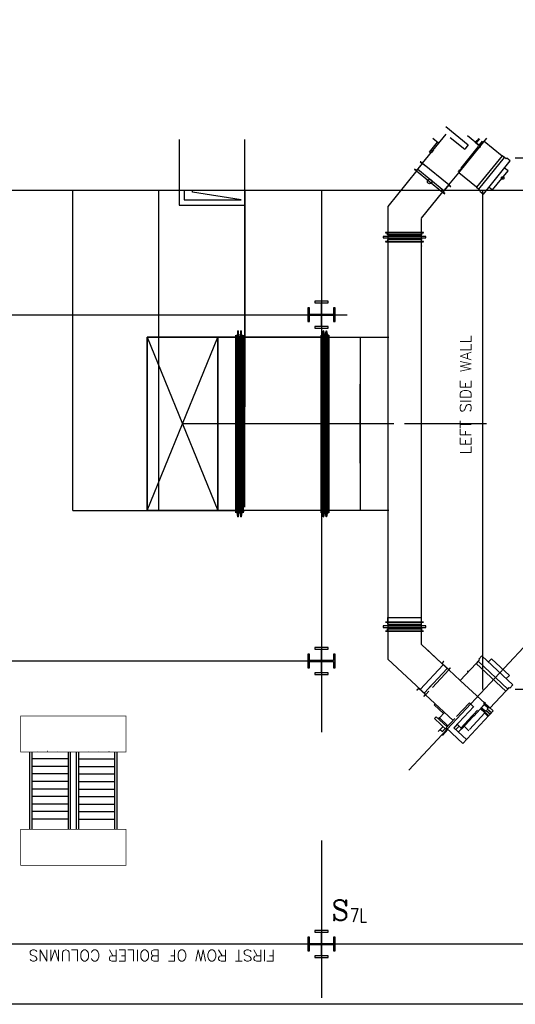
# Model space of a CAD drawing. Header units: inches. Extents: x 0 to 1544102, y -512776 to 23144100.
# Tile 22 of 256: x 32481 to 34540, y -137585 to -133498. Entities that reach past the tile are written whole.
import ezdxf

# ---------------------------------------------------------------- set-up
doc = ezdxf.new("R2010")
doc.units = ezdxf.units.IN
doc.header["$LTSCALE"] = 1800
doc.header["$MEASUREMENT"] = 0
for name, pattern in [('AM_ISO08W050', [18, 12, -1.5, 3, -1.5]), ('CENTER', [2, 1.25, -0.25, 0.25, -0.25]), ('CHAINED', [1.6, 1, -0.25, 0.1, -0.25]), ('DASHED', [0.75, 0.5, -0.25])]:
    doc.linetypes.add(name, pattern=pattern)
for name, color, linetype in [('1_01_FURNACE', 7, 'CENTER'), ('1_01_GRATE_RAIL_TIER1', 7, 'Continuous'), ('1_01_HOT_SA_TO_WINDBOX', 7, 'Continuous'), ('1_01_STEEL_TIER1', 7, 'Continuous'), ('3_01_WINDBOX', 7, 'Continuous'), ('3_01_WINDBOX_CONN_DUCT', 7, 'Continuous'), ('DCEN', 3, 'CENTER'), ('DIM', 4, 'Continuous'), ('DIMTEXT', 132, 'Continuous'), ('DIMTEXT-CL', 132, 'CENTER'), ('FIRINGANGLE', 170, 'Continuous'), ('GRID', 251, 'CENTER'), ('obk', 7, 'Continuous'), ('Road', 3, 'Continuous'), ('STEEL-COLUMNS-CL', 252, 'CENTER'), ('TEXT', 3, 'Continuous')]:
    doc.layers.add(name, color=color, linetype=linetype)
doc.layers.add('AM_7', color=4, linetype='AM_ISO08W050', lineweight=25)
doc.layers.add('CEN', color=2, linetype='CENTER', lineweight=15)
doc.styles.add('C4', font='COMPLEX', dxfattribs={"width": 0.75, "height": 625})
doc.styles.add('S3', font='simplex.shx', dxfattribs={"width": 0.75, "height": 320})
doc.styles.add('SIMPLEX', font='SIMPLEX.SHX')
doc.styles.add('Squish', font='simplex.shx', dxfattribs={"width": 0.8})

msp = doc.modelspace()

# ---------------------------------------------------------------- linework, layer by layer
at = {"layer": '1_01_FURNACE', "color": 8}
for p, q in [((36789.83, -134072.44), (34404.83, -134072.44)), ((34404.83, -136278.56), (34404.83, -134205.33)), ((36789.83, -136278.56), (34404.83, -136278.56))]:
    msp.add_line(p, q, dxfattribs=at)
at = {"layer": '1_01_GRATE_RAIL_TIER1', "color": 8}
for p, q in [((32522.32, -136538.06), (32522.32, -136858.06)), ((32531.7, -136538.06), (32531.7, -136858.06)), ((32555.38, -136534.93), (32554.99, -136534.93)), ((32597.48, -136534.93), (32597.08, -136534.93)), ((32639.57, -136534.93), (32639.18, -136534.93)), ((32681.7, -136538.06), (32681.7, -136858.06)), ((32691.07, -136538.06), (32691.07, -136858.06)), ((32716.07, -136538.06), (32716.07, -136858.06)), ((32725.45, -136538.06), (32725.45, -136858.06)), ((32767.58, -136534.93), (32767.97, -136534.93)), ((32809.67, -136534.93), (32810.06, -136534.93)), ((32851.77, -136534.93), (32852.16, -136534.93)), ((32875.45, -136538.06), (32875.45, -136858.06)), ((32884.82, -136538.06), (32884.82, -136858.06)), ((32681.7, -136566.18), (32531.7, -136566.18)), ((32725.45, -136566.18), (32875.45, -136566.18)), ((32681.7, -136597.43), (32531.7, -136597.43)), ((32681.7, -136628.68), (32531.7, -136628.68)), ((32725.45, -136597.43), (32875.45, -136597.43)), ((32725.45, -136628.68), (32875.45, -136628.68)), ((32681.7, -136659.93), (32531.7, -136659.93)), ((32725.45, -136659.93), (32875.45, -136659.93)), ((32681.7, -136691.18), (32531.7, -136691.18)), ((32725.45, -136691.18), (32875.45, -136691.18)), ((32681.7, -136722.43), (32531.7, -136722.43)), ((32681.7, -136753.68), (32531.7, -136753.68)), ((32725.45, -136722.43), (32875.45, -136722.43)), ((32725.45, -136753.68), (32875.45, -136753.68)), ((32681.7, -136784.93), (32531.7, -136784.93)), ((32725.45, -136784.93), (32875.45, -136784.93)), ((32681.7, -136816.18), (32531.7, -136816.18)), ((32725.45, -136816.18), (32875.45, -136816.18))]:
    msp.add_line(p, q, dxfattribs=at)
at = {"layer": '1_01_HOT_SA_TO_WINDBOX', "color": 8}
for p, q in [((33143.56, -133994.94), (33143.56, -134267.44)), ((33416.06, -134286.19), (33416.06, -133994.94)), ((32702.37, -135534.87, 7763.53), (32702.37, -134205.33, 5414.77)), ((33164.81, -134205.33), (33164.81, -134244.94)), ((33143.56, -134267.44), (33416.06, -134267.44)), ((33164.81, -134244.94), (33369.81, -134244.94)), ((33386.99, -134789.12, 4128.13), (33382.62, -134816.12, 4128.13)), ((33386.99, -134789.12, 4128.13), (33382.62, -134816.12, 4128.13)), ((33386.99, -134789.12, 4128.13), (33382.62, -134816.12, 4128.13)), ((33386.99, -134789.12, 4128.13), (33382.62, -134816.12, 4128.13)), ((33388.87, -134789.12, 4128.13), (33386.99, -134789.12, 4128.13)), ((33386.99, -135561.87, 4128.13), (33386.99, -134789.12, 4128.13)), ((33386.99, -135561.87, 4128.13), (33386.99, -134789.12, 4128.13)), ((33388.87, -134789.12, 4128.13), (33386.99, -134789.12, 4128.13)), ((33388.87, -134789.12, 4128.13), (33386.99, -134789.12, 4128.13)), ((33386.99, -135561.87, 4128.13), (33386.99, -134789.12, 4128.13)), ((33386.99, -135561.87, 4128.13), (33386.99, -134789.12, 4128.13)), ((33388.87, -134789.12, 4128.13), (33386.99, -134789.12, 4128.13)), ((33388.87, -135561.87, 4128.13), (33388.87, -134789.12, 4128.13)), ((33393.24, -134816.12, 4128.13), (33388.87, -134789.12, 4128.13)), ((33393.24, -134816.12, 4128.13), (33388.87, -134789.12, 4128.13)), ((33388.87, -134789.12, 4128.13), (33388.87, -135561.87, 4128.13)), ((33388.87, -135561.87, 4128.13), (33388.87, -134789.12, 4128.13)), ((33393.24, -134816.12, 4128.13), (33388.87, -134789.12, 4128.13)), ((33393.24, -134816.12, 4128.13), (33388.87, -134789.12, 4128.13)), ((33388.87, -134789.12, 4128.13), (33388.87, -135561.87, 4128.13)), ((33399.49, -134789.12, 4128.13), (33395.12, -134816.12, 4128.13)), ((33399.49, -134789.12, 4128.13), (33395.12, -134816.12, 4128.13)), ((33399.49, -134789.12, 4128.13), (33395.12, -134816.12, 4128.13)), ((33399.49, -134789.12, 4128.13), (33395.12, -134816.12, 4128.13)), ((33401.37, -134789.12, 4128.13), (33399.49, -134789.12, 4128.13)), ((33399.49, -135561.87, 4128.13), (33399.49, -134789.12, 4128.13)), ((33401.37, -134789.12, 4128.13), (33399.49, -134789.12, 4128.13)), ((33399.49, -135561.87, 4128.13), (33399.49, -134789.12, 4128.13)), ((33401.37, -134789.12, 4128.13), (33399.49, -134789.12, 4128.13)), ((33399.49, -135561.87, 4128.13), (33399.49, -134789.12, 4128.13)), ((33401.37, -134789.12, 4128.13), (33399.49, -134789.12, 4128.13)), ((33399.49, -135561.87, 4128.13), (33399.49, -134789.12, 4128.13)), ((33405.74, -134816.12, 4128.13), (33401.37, -134789.12, 4128.13)), ((33401.37, -135561.87, 4128.13), (33401.37, -134789.12, 4128.13)), ((33405.74, -134816.12, 4128.13), (33401.37, -134789.12, 4128.13)), ((33401.37, -134789.12, 4128.13), (33401.37, -135561.87, 4128.13)), ((33405.74, -134816.12, 4128.13), (33401.37, -134789.12, 4128.13)), ((33401.37, -135561.87, 4128.13), (33401.37, -134789.12, 4128.13)), ((33405.74, -134816.12, 4128.13), (33401.37, -134789.12, 4128.13)), ((33401.37, -134789.12, 4128.13), (33401.37, -135561.87, 4128.13)), ((33737.37, -134816.12, 4128.13), (33741.74, -134789.12, 4128.13)), ((33741.74, -134789.12, 4128.13), (33737.37, -134816.12, 4128.13)), ((33737.37, -134816.12, 4128.13), (33741.74, -134789.12, 4128.13)), ((33741.74, -134789.12, 4128.13), (33737.37, -134816.12, 4128.13)), ((33741.74, -134789.12, 4128.13), (33743.62, -134789.12, 4128.13)), ((33741.74, -134789.12, 4128.13), (33741.74, -135561.87, 4128.13)), ((33741.74, -134789.12, 4128.13), (33741.74, -135561.87, 4128.13)), ((33743.62, -134789.12, 4128.13), (33741.74, -134789.12, 4128.13)), ((33741.74, -134789.12, 4128.13), (33743.62, -134789.12, 4128.13)), ((33741.74, -134789.12, 4128.13), (33741.74, -135561.87, 4128.13)), ((33741.74, -134789.12, 4128.13), (33741.74, -135561.87, 4128.13)), ((33743.62, -134789.12, 4128.13), (33741.74, -134789.12, 4128.13)), ((33743.62, -134789.12, 4128.13), (33743.62, -135561.87, 4128.13)), ((33743.62, -134789.12, 4128.13), (33747.99, -134816.12, 4128.13)), ((33747.99, -134816.12, 4128.13), (33743.62, -134789.12, 4128.13)), ((33743.62, -135561.87, 4128.13), (33743.62, -134789.12, 4128.13)), ((33743.62, -134789.12, 4128.13), (33743.62, -135561.87, 4128.13)), ((33743.62, -134789.12, 4128.13), (33747.99, -134816.12, 4128.13)), ((33747.99, -134816.12, 4128.13), (33743.62, -134789.12, 4128.13)), ((33743.62, -135561.87, 4128.13), (33743.62, -134789.12, 4128.13)), ((33749.87, -134816.12, 4128.13), (33754.24, -134789.12, 4128.13)), ((33749.87, -134816.12, 4128.13), (33754.24, -134789.12, 4128.13)), ((33749.87, -134816.12, 4128.13), (33754.24, -134789.12, 4128.13)), ((33749.87, -134816.12, 4128.13), (33754.24, -134789.12, 4128.13)), ((33754.24, -134789.12, 4128.13), (33756.12, -134789.12, 4128.13)), ((33754.24, -134789.12, 4128.13), (33754.24, -135561.87, 4128.13)), ((33754.24, -134789.12, 4128.13), (33756.12, -134789.12, 4128.13)), ((33754.24, -135561.87, 4128.13), (33754.24, -134789.12, 4128.13)), ((33754.24, -134789.12, 4128.13), (33756.12, -134789.12, 4128.13)), ((33754.24, -134789.12, 4128.13), (33754.24, -135561.87, 4128.13)), ((33754.24, -134789.12, 4128.13), (33756.12, -134789.12, 4128.13)), ((33754.24, -135561.87, 4128.13), (33754.24, -134789.12, 4128.13)), ((33760.49, -134816.12, 4128.13), (33756.12, -134789.12, 4128.13)), ((33756.12, -134789.12, 4128.13), (33756.12, -135561.87, 4128.13)), ((33756.12, -135561.87, 4128.13), (33756.12, -134789.12, 4128.13)), ((33756.12, -134789.12, 4128.13), (33760.49, -134816.12, 4128.13)), ((33760.49, -134816.12, 4128.13), (33756.12, -134789.12, 4128.13)), ((33756.12, -134789.12, 4128.13), (33756.12, -135561.87, 4128.13)), ((33756.12, -135561.87, 4128.13), (33756.12, -134789.12, 4128.13)), ((33756.12, -134789.12, 4128.13), (33760.49, -134816.12, 4128.13)), ((33378.62, -134816.12, 4128.13), (33009.87, -134816.12, 4128.13)), ((33009.87, -134816.12, 4128.13), (33009.87, -135534.87, 4128.13)), ((33303.62, -134816.12, 4128.13), (33009.87, -134816.12, 4128.13)), ((33009.87, -134816.12, 4128.13), (33009.87, -135534.87, 4128.13)), ((33009.87, -135534.87, 4128.13), (33009.87, -134816.12, 4128.13)), ((33009.87, -134816.12, 4128.13), (33303.62, -134816.12, 4128.13)), ((33009.87, -135534.87, 4128.13), (33009.87, -134816.12, 4128.13)), ((33009.87, -134816.12, 4128.13), (33303.62, -134816.12, 4128.13)), ((33009.87, -134816.12, 4128.13), (33009.87, -135534.87, 4128.13)), ((33303.62, -134816.12, 4128.13), (33009.87, -134816.12, 4128.13)), ((33378.62, -134816.12, 4128.13), (33009.87, -134816.12, 4128.13)), ((33009.87, -134816.12, 4128.13), (33009.87, -135534.87, 4128.13)), ((33303.62, -134816.12, 4128.13), (33009.87, -134816.12, 4128.13)), ((33009.87, -134816.12, 4128.13), (33009.87, -135534.87, 4128.13)), ((33303.62, -134816.12, 4128.13), (33009.87, -134816.12, 4128.13)), ((33009.87, -134816.12, 4128.13), (33009.87, -135534.87, 4128.13)), ((33009.87, -135534.87, 4128.13), (33303.62, -134816.12, 4128.13)), ((33009.87, -134816.12, 4128.13), (33303.62, -135534.87, 4128.13)), ((33303.62, -135534.87, 4128.13), (33303.62, -134816.12, 4128.13)), ((33303.62, -134816.12, 4128.13), (33378.62, -134816.12, 4128.13)), ((33303.62, -134816.12, 4128.13), (33303.62, -135534.87, 4128.13)), ((33303.62, -134816.12, 4128.13), (33303.62, -135534.87, 4128.13)), ((33303.62, -134816.12, 4128.13), (33378.62, -134816.12, 4128.13)), ((33303.62, -135534.87, 4128.13), (33303.62, -134816.12, 4128.13)), ((33303.62, -135534.87, 4128.13), (33303.62, -134816.12, 4128.13)), ((33303.62, -135534.87, 4128.13), (33303.62, -134816.12, 4128.13)), ((33378.62, -135544.37, 4128.13), (33378.62, -134806.62, 4128.13)), ((33378.62, -134806.62, 4128.13), (33378.99, -134806.62, 4128.13)), ((33378.99, -134806.62, 4128.13), (33378.62, -134806.62, 4128.13)), ((33378.62, -134806.62, 4128.13), (33378.62, -135544.37, 4128.13)), ((33378.62, -135544.37, 4128.13), (33378.62, -134806.62, 4128.13)), ((33378.62, -134806.62, 4128.13), (33378.99, -134806.62, 4128.13)), ((33378.99, -134806.62, 4128.13), (33378.62, -134806.62, 4128.13)), ((33378.62, -134806.62, 4128.13), (33378.62, -135544.37, 4128.13)), ((33378.62, -134816.12, 4128.13), (33378.62, -135534.87, 4128.13)), ((33378.62, -134816.12, 4128.13), (33378.62, -135534.87, 4128.13)), ((33378.62, -135534.87, 4128.13), (33378.62, -134816.12, 4128.13)), ((33378.62, -135534.87, 4128.13), (33378.62, -134816.12, 4128.13)), ((33378.99, -134806.62, 4128.13), (33378.99, -135544.37, 4128.13)), ((33378.99, -135544.37, 4128.13), (33378.99, -134806.62, 4128.13)), ((33378.99, -134806.62, 4128.13), (33378.99, -135544.37, 4128.13)), ((33378.99, -135544.37, 4128.13), (33378.99, -134806.62, 4128.13)), ((33378.99, -134816.12, 4128.13), (33378.99, -135534.87, 4128.13)), ((33382.62, -134816.12, 4128.13), (33378.99, -134816.12, 4128.13)), ((33378.99, -134816.12, 4128.13), (33378.99, -135534.87, 4128.13)), ((33382.62, -134816.12, 4128.13), (33378.99, -134816.12, 4128.13)), ((33378.99, -134816.12, 4128.13), (33378.99, -135534.87, 4128.13)), ((33382.62, -134816.12, 4128.13), (33378.99, -134816.12, 4128.13)), ((33378.99, -134816.12, 4128.13), (33378.99, -135534.87, 4128.13)), ((33382.62, -134816.12, 4128.13), (33378.99, -134816.12, 4128.13)), ((33382.62, -135534.87, 4128.13), (33382.62, -134816.12, 4128.13)), ((33382.62, -135534.87, 4128.13), (33382.62, -134816.12, 4128.13)), ((33382.62, -135534.87, 4128.13), (33382.62, -134816.12, 4128.13)), ((33382.62, -135534.87, 4128.13), (33382.62, -134816.12, 4128.13)), ((33393.24, -134816.12, 4128.13), (33393.24, -135534.87, 4128.13)), ((33395.12, -134816.12, 4128.13), (33393.24, -134816.12, 4128.13)), ((33395.12, -134816.12, 4128.13), (33393.24, -134816.12, 4128.13)), ((33393.24, -134816.12, 4128.13), (33393.24, -135534.87, 4128.13)), ((33393.24, -134816.12, 4128.13), (33393.24, -135534.87, 4128.13)), ((33395.12, -134816.12, 4128.13), (33393.24, -134816.12, 4128.13)), ((33395.12, -134816.12, 4128.13), (33393.24, -134816.12, 4128.13)), ((33393.24, -134816.12, 4128.13), (33393.24, -135534.87, 4128.13)), ((33395.12, -135534.87, 4128.13), (33395.12, -134816.12, 4128.13)), ((33395.12, -135534.87, 4128.13), (33395.12, -134816.12, 4128.13)), ((33395.12, -135534.87, 4128.13), (33395.12, -134816.12, 4128.13)), ((33395.12, -135534.87, 4128.13), (33395.12, -134816.12, 4128.13)), ((33405.74, -135534.87, 4128.13), (33405.74, -134816.12, 4128.13)), ((33405.74, -134816.12, 4128.13), (33409.49, -134816.12, 4128.13)), ((33405.74, -135534.87, 4128.13), (33405.74, -134816.12, 4128.13)), ((33405.74, -134816.12, 4128.13), (33409.49, -134816.12, 4128.13)), ((33405.74, -135534.87, 4128.13), (33405.74, -134816.12, 4128.13)), ((33405.74, -134816.12, 4128.13), (33409.49, -134816.12, 4128.13)), ((33405.74, -135534.87, 4128.13), (33405.74, -134816.12, 4128.13)), ((33405.74, -134816.12, 4128.13), (33409.49, -134816.12, 4128.13)), ((33409.49, -135544.37, 4128.13), (33409.49, -134806.62, 4128.13)), ((33409.49, -134806.62, 4128.13), (33409.87, -134806.62, 4128.13)), ((33409.87, -134806.62, 4128.13), (33409.49, -134806.62, 4128.13)), ((33409.49, -134806.62, 4128.13), (33409.49, -135544.37, 4128.13)), ((33409.49, -135544.37, 4128.13), (33409.49, -134806.62, 4128.13)), ((33409.49, -134806.62, 4128.13), (33409.87, -134806.62, 4128.13)), ((33409.87, -134806.62, 4128.13), (33409.49, -134806.62, 4128.13)), ((33409.49, -134806.62, 4128.13), (33409.49, -135544.37, 4128.13)), ((33409.49, -135534.87, 4128.13), (33409.49, -134816.12, 4128.13)), ((33409.49, -134816.12, 4128.13), (33409.49, -135534.87, 4128.13)), ((33409.49, -135534.87, 4128.13), (33409.49, -134816.12, 4128.13)), ((33409.49, -134816.12, 4128.13), (33409.49, -135534.87, 4128.13)), ((33409.87, -134806.62, 4128.13), (33409.87, -135544.37, 4128.13)), ((33409.87, -135544.37, 4128.13), (33409.87, -134806.62, 4128.13)), ((33409.87, -134806.62, 4128.13), (33409.87, -135544.37, 4128.13)), ((33409.87, -135544.37, 4128.13), (33409.87, -134806.62, 4128.13)), ((33733.37, -134816.12, 4128.13), (33409.87, -134816.12, 4128.13)), ((33409.87, -134816.12, 4128.13), (33409.87, -135534.87, 4128.13)), ((33409.87, -135534.87, 4128.13), (33409.87, -134816.12, 4128.13)), ((33409.87, -134816.12, 4128.13), (33733.37, -134816.12, 4128.13)), ((33733.37, -134816.12, 4128.13), (33409.87, -134816.12, 4128.13)), ((33409.87, -134816.12, 4128.13), (33409.87, -135534.87, 4128.13)), ((33409.87, -135534.87, 4128.13), (33409.87, -134816.12, 4128.13)), ((33409.87, -134816.12, 4128.13), (33733.37, -134816.12, 4128.13)), ((33597.37, -134816.12, 4128.13), (33522.37, -134816.12, 4128.13)), ((33597.37, -134816.12, 4128.13), (33522.37, -134816.12, 4128.13)), ((33733.74, -134806.62, 4128.13), (33733.37, -134806.62, 4128.13)), ((33733.37, -134806.62, 4128.13), (33733.37, -135544.37, 4128.13)), ((33733.37, -135544.37, 4128.13), (33733.37, -134806.62, 4128.13)), ((33733.37, -134806.62, 4128.13), (33733.74, -134806.62, 4128.13)), ((33733.74, -134806.62, 4128.13), (33733.37, -134806.62, 4128.13)), ((33733.37, -134806.62, 4128.13), (33733.37, -135544.37, 4128.13)), ((33733.37, -135544.37, 4128.13), (33733.37, -134806.62, 4128.13)), ((33733.37, -134806.62, 4128.13), (33733.74, -134806.62, 4128.13)), ((33733.37, -134816.12, 4128.13), (33733.37, -135534.87, 4128.13)), ((33733.37, -134816.12, 4128.13), (33733.37, -135534.87, 4128.13)), ((33733.37, -134816.12, 4128.13), (33733.37, -135534.87, 4128.13)), ((33733.37, -134816.12, 4128.13), (33733.37, -135534.87, 4128.13)), ((33733.74, -135544.37, 4128.13), (33733.74, -134806.62, 4128.13)), ((33733.74, -134806.62, 4128.13), (33733.74, -135544.37, 4128.13)), ((33733.74, -135544.37, 4128.13), (33733.74, -134806.62, 4128.13)), ((33733.74, -134806.62, 4128.13), (33733.74, -135544.37, 4128.13)), ((33733.74, -134816.12, 4128.13), (33733.74, -135534.87, 4128.13)), ((33733.74, -134816.12, 4128.13), (33737.37, -134816.12, 4128.13)), ((33737.37, -134816.12, 4128.13), (33733.74, -134816.12, 4128.13)), ((33733.74, -134816.12, 4128.13), (33733.74, -135534.87, 4128.13)), ((33733.74, -134816.12, 4128.13), (33733.74, -135534.87, 4128.13)), ((33733.74, -134816.12, 4128.13), (33737.37, -134816.12, 4128.13)), ((33737.37, -134816.12, 4128.13), (33733.74, -134816.12, 4128.13)), ((33733.74, -134816.12, 4128.13), (33733.74, -135534.87, 4128.13)), ((33737.37, -134816.12, 4128.13), (33737.37, -135534.87, 4128.13)), ((33737.37, -134816.12, 4128.13), (33737.37, -135534.87, 4128.13)), ((33737.37, -134816.12, 4128.13), (33737.37, -135534.87, 4128.13)), ((33737.37, -134816.12, 4128.13), (33737.37, -135534.87, 4128.13)), ((33747.99, -135534.87, 4128.13), (33747.99, -134816.12, 4128.13)), ((33747.99, -134816.12, 4128.13), (33749.87, -134816.12, 4128.13)), ((33747.99, -135534.87, 4128.13), (33747.99, -134816.12, 4128.13)), ((33747.99, -134816.12, 4128.13), (33749.87, -134816.12, 4128.13)), ((33747.99, -135534.87, 4128.13), (33747.99, -134816.12, 4128.13)), ((33747.99, -134816.12, 4128.13), (33749.87, -134816.12, 4128.13)), ((33747.99, -135534.87, 4128.13), (33747.99, -134816.12, 4128.13)), ((33747.99, -134816.12, 4128.13), (33749.87, -134816.12, 4128.13)), ((33749.87, -134816.12, 4128.13), (33749.87, -135534.87, 4128.13)), ((33749.87, -134816.12, 4128.13), (33749.87, -135534.87, 4128.13)), ((33749.87, -134816.12, 4128.13), (33749.87, -135534.87, 4128.13)), ((33749.87, -134816.12, 4128.13), (33749.87, -135534.87, 4128.13)), ((33760.49, -135534.87, 4128.13), (33760.49, -134816.12, 4128.13)), ((33760.49, -134816.12, 4128.13), (33764.24, -134816.12, 4128.13)), ((33760.49, -134816.12, 4128.13), (33760.49, -135534.87, 4128.13)), ((33764.24, -134816.12, 4128.13), (33760.49, -134816.12, 4128.13)), ((33760.49, -135534.87, 4128.13), (33760.49, -134816.12, 4128.13)), ((33760.49, -134816.12, 4128.13), (33764.24, -134816.12, 4128.13)), ((33760.49, -134816.12, 4128.13), (33760.49, -135534.87, 4128.13)), ((33764.24, -134816.12, 4128.13), (33760.49, -134816.12, 4128.13)), ((33764.62, -134806.62, 4128.13), (33764.24, -134806.62, 4128.13)), ((33764.24, -134806.62, 4128.13), (33764.24, -135544.37, 4128.13)), ((33764.24, -135544.37, 4128.13), (33764.24, -134806.62, 4128.13)), ((33764.24, -134806.62, 4128.13), (33764.62, -134806.62, 4128.13)), ((33764.62, -134806.62, 4128.13), (33764.24, -134806.62, 4128.13)), ((33764.24, -134806.62, 4128.13), (33764.24, -135544.37, 4128.13)), ((33764.24, -135544.37, 4128.13), (33764.24, -134806.62, 4128.13)), ((33764.24, -134806.62, 4128.13), (33764.62, -134806.62, 4128.13)), ((33764.24, -134816.12, 4128.13), (33764.24, -135534.87, 4128.13)), ((33764.24, -135534.87, 4128.13), (33764.24, -134816.12, 4128.13)), ((33764.24, -134816.12, 4128.13), (33764.24, -135534.87, 4128.13)), ((33764.24, -135534.87, 4128.13), (33764.24, -134816.12, 4128.13)), ((33764.62, -135544.37, 4128.13), (33764.62, -134806.62, 4128.13)), ((33764.62, -134806.62, 4128.13), (33764.62, -135544.37, 4128.13)), ((33764.62, -135544.37, 4128.13), (33764.62, -134806.62, 4128.13)), ((33764.62, -134806.62, 4128.13), (33764.62, -135544.37, 4128.13)), ((33764.62, -134816.12, 4128.13), (33895.24, -134816.12, 4128.13)), ((33764.62, -135534.87, 4128.13), (33764.62, -134816.12, 4128.13)), ((33764.62, -134816.12, 4128.13), (33895.24, -134816.12, 4128.13)), ((33764.62, -134816.12, 4128.13), (33764.62, -135534.87, 4128.13)), ((33764.62, -134816.12, 4128.13), (33895.24, -134816.12, 4128.13)), ((33764.62, -135534.87, 4128.13), (33764.62, -134816.12, 4128.13)), ((33764.62, -134816.12, 4128.13), (34015.12, -134816.12, 4128.13)), ((33764.62, -134816.12, 4128.13), (33764.62, -135534.87, 4128.13)), ((33895.24, -134816.12, 4128.13), (33895.24, -135534.87, 4128.13)), ((33895.24, -134816.12, 4128.13), (33895.24, -135534.87, 4128.13)), ((33895.24, -134816.12, 4128.13), (33895.24, -135534.87, 4128.13)), ((33895.24, -134816.12, 4128.13), (33895.24, -135534.87, 4128.13)), ((33895.87, -135010.95, 4128.13), (33895.62, -135010.95, 4128.13)), ((33895.62, -135010.95, 4128.13), (33895.62, -135339.07, 4128.13)), ((33895.62, -135339.07, 4128.13), (33895.62, -135010.95, 4128.13)), ((33895.62, -135010.95, 4128.13), (33896.12, -135010.95, 4128.13)), ((33896.12, -135010.95, 4128.13), (33895.87, -135010.95, 4128.13)), ((33896.12, -135339.07, 4128.13), (33896.12, -135010.95, 4128.13)), ((33896.12, -135010.95, 4128.13), (33896.12, -135339.07, 4128.13)), ((33378.62, -135175.5, 4128.13), (33156.74, -135175.5, 4128.13)), ((33378.62, -135175.5, 4128.13), (33156.74, -135175.5, 4128.13)), ((33378.62, -135175.5, 4128.13), (33409.87, -135175.5, 4128.13)), ((33378.62, -135175.5, 4128.13), (33409.87, -135175.5, 4128.13)), ((33733.37, -135175.5, 4128.13), (33409.87, -135175.5, 4128.13)), ((33733.37, -135175.5, 4128.13), (33409.87, -135175.5, 4128.13)), ((33733.37, -135175.5, 4128.13), (33764.62, -135175.5, 4128.13)), ((33733.37, -135175.5, 4128.13), (33764.62, -135175.5, 4128.13)), ((33895.24, -135175.5, 4128.13), (33764.62, -135175.5, 4128.13)), ((33895.24, -135175.5, 4128.13), (33764.62, -135175.5, 4128.13)), ((34035.62, -135175.01, 4128.13), (33895.87, -135175.01, 4128.13)), ((33895.62, -135339.07, 4128.13), (33895.87, -135339.07, 4128.13)), ((33896.12, -135339.07, 4128.13), (33895.62, -135339.07, 4128.13)), ((33895.87, -135339.07, 4128.13), (33896.12, -135339.07, 4128.13)), ((32702.37, -135534.87, 4128.13), (33416.12, -135534.87, 4128.13)), ((33009.87, -135534.87, 4128.13), (33378.62, -135534.87, 4128.13)), ((33009.87, -135534.87, 4128.13), (33303.62, -135534.87, 4128.13)), ((33303.62, -135534.87, 4128.13), (33009.87, -135534.87, 4128.13)), ((33303.62, -135534.87, 4128.13), (33009.87, -135534.87, 4128.13)), ((33009.87, -135534.87, 4128.13), (33303.62, -135534.87, 4128.13)), ((33009.87, -135534.87, 4128.13), (33378.62, -135534.87, 4128.13)), ((33009.87, -135534.87, 4128.13), (33303.62, -135534.87, 4128.13)), ((33009.87, -135534.87, 4128.13), (33303.62, -135534.87, 4128.13)), ((33378.62, -135534.87, 4128.13), (33303.62, -135534.87, 4128.13)), ((33303.62, -135534.87, 4128.13), (33378.62, -135534.87, 4128.13)), ((33378.99, -135544.37, 4128.13), (33378.62, -135544.37, 4128.13)), ((33378.62, -135544.37, 4128.13), (33378.99, -135544.37, 4128.13)), ((33378.99, -135544.37, 4128.13), (33378.62, -135544.37, 4128.13)), ((33378.62, -135544.37, 4128.13), (33378.99, -135544.37, 4128.13)), ((33378.99, -135534.87, 4128.13), (33382.62, -135534.87, 4128.13)), ((33382.62, -135534.87, 4128.13), (33378.99, -135534.87, 4128.13)), ((33378.99, -135534.87, 4128.13), (33382.62, -135534.87, 4128.13)), ((33382.62, -135534.87, 4128.13), (33378.99, -135534.87, 4128.13)), ((33382.62, -135534.87, 4128.13), (33386.99, -135561.87, 4128.13)), ((33386.99, -135561.87, 4128.13), (33382.62, -135534.87, 4128.13)), ((33382.62, -135534.87, 4128.13), (33386.99, -135561.87, 4128.13)), ((33386.99, -135561.87, 4128.13), (33382.62, -135534.87, 4128.13)), ((33386.99, -135561.87, 4128.13), (33388.87, -135561.87, 4128.13)), ((33388.87, -135561.87, 4128.13), (33386.99, -135561.87, 4128.13)), ((33386.99, -135561.87, 4128.13), (33388.87, -135561.87, 4128.13)), ((33388.87, -135561.87, 4128.13), (33386.99, -135561.87, 4128.13)), ((33388.87, -135561.87, 4128.13), (33393.24, -135534.87, 4128.13)), ((33393.24, -135534.87, 4128.13), (33388.87, -135561.87, 4128.13)), ((33388.87, -135561.87, 4128.13), (33393.24, -135534.87, 4128.13)), ((33393.24, -135534.87, 4128.13), (33388.87, -135561.87, 4128.13)), ((33393.24, -135534.87, 4128.13), (33395.12, -135534.87, 4128.13)), ((33393.24, -135534.87, 4128.13), (33395.12, -135534.87, 4128.13)), ((33393.24, -135534.87, 4128.13), (33395.12, -135534.87, 4128.13)), ((33393.24, -135534.87, 4128.13), (33395.12, -135534.87, 4128.13)), ((33395.12, -135534.87, 4128.13), (33399.49, -135561.87, 4128.13)), ((33395.12, -135534.87, 4128.13), (33399.49, -135561.87, 4128.13)), ((33395.12, -135534.87, 4128.13), (33399.49, -135561.87, 4128.13)), ((33395.12, -135534.87, 4128.13), (33399.49, -135561.87, 4128.13)), ((33399.49, -135561.87, 4128.13), (33401.37, -135561.87, 4128.13)), ((33399.49, -135561.87, 4128.13), (33401.37, -135561.87, 4128.13)), ((33399.49, -135561.87, 4128.13), (33401.37, -135561.87, 4128.13)), ((33399.49, -135561.87, 4128.13), (33401.37, -135561.87, 4128.13)), ((33405.74, -135534.87, 4128.13), (33401.37, -135561.87, 4128.13)), ((33401.37, -135561.87, 4128.13), (33405.74, -135534.87, 4128.13)), ((33405.74, -135534.87, 4128.13), (33401.37, -135561.87, 4128.13)), ((33401.37, -135561.87, 4128.13), (33405.74, -135534.87, 4128.13)), ((33409.49, -135534.87, 4128.13), (33405.74, -135534.87, 4128.13)), ((33409.49, -135534.87, 4128.13), (33405.74, -135534.87, 4128.13)), ((33409.49, -135534.87, 4128.13), (33405.74, -135534.87, 4128.13)), ((33409.49, -135534.87, 4128.13), (33405.74, -135534.87, 4128.13)), ((33409.87, -135544.37, 4128.13), (33409.49, -135544.37, 4128.13)), ((33409.49, -135544.37, 4128.13), (33409.87, -135544.37, 4128.13)), ((33409.87, -135544.37, 4128.13), (33409.49, -135544.37, 4128.13)), ((33409.49, -135544.37, 4128.13), (33409.87, -135544.37, 4128.13)), ((33733.37, -135534.87, 4128.13), (33409.87, -135534.87, 4128.13)), ((33733.37, -135534.87, 4128.13), (33409.87, -135534.87, 4128.13)), ((33733.37, -135534.87, 4128.13), (33409.87, -135534.87, 4128.13)), ((33733.37, -135534.87, 4128.13), (33409.87, -135534.87, 4128.13)), ((33733.37, -135544.37, 4128.13), (33733.74, -135544.37, 4128.13)), ((33733.74, -135544.37, 4128.13), (33733.37, -135544.37, 4128.13)), ((33733.37, -135544.37, 4128.13), (33733.74, -135544.37, 4128.13)), ((33733.74, -135544.37, 4128.13), (33733.37, -135544.37, 4128.13)), ((33737.37, -135534.87, 4128.13), (33733.74, -135534.87, 4128.13)), ((33733.74, -135534.87, 4128.13), (33737.37, -135534.87, 4128.13)), ((33737.37, -135534.87, 4128.13), (33733.74, -135534.87, 4128.13)), ((33733.74, -135534.87, 4128.13), (33737.37, -135534.87, 4128.13)), ((33741.74, -135561.87, 4128.13), (33737.37, -135534.87, 4128.13)), ((33737.37, -135534.87, 4128.13), (33741.74, -135561.87, 4128.13)), ((33741.74, -135561.87, 4128.13), (33737.37, -135534.87, 4128.13)), ((33737.37, -135534.87, 4128.13), (33741.74, -135561.87, 4128.13)), ((33743.62, -135561.87, 4128.13), (33741.74, -135561.87, 4128.13)), ((33741.74, -135561.87, 4128.13), (33743.62, -135561.87, 4128.13)), ((33743.62, -135561.87, 4128.13), (33741.74, -135561.87, 4128.13)), ((33741.74, -135561.87, 4128.13), (33743.62, -135561.87, 4128.13)), ((33747.99, -135534.87, 4128.13), (33743.62, -135561.87, 4128.13)), ((33743.62, -135561.87, 4128.13), (33747.99, -135534.87, 4128.13)), ((33747.99, -135534.87, 4128.13), (33743.62, -135561.87, 4128.13)), ((33743.62, -135561.87, 4128.13), (33747.99, -135534.87, 4128.13)), ((33749.87, -135534.87, 4128.13), (33747.99, -135534.87, 4128.13)), ((33749.87, -135534.87, 4128.13), (33747.99, -135534.87, 4128.13)), ((33749.87, -135534.87, 4128.13), (33747.99, -135534.87, 4128.13)), ((33749.87, -135534.87, 4128.13), (33747.99, -135534.87, 4128.13)), ((33754.24, -135561.87, 4128.13), (33749.87, -135534.87, 4128.13)), ((33754.24, -135561.87, 4128.13), (33749.87, -135534.87, 4128.13)), ((33754.24, -135561.87, 4128.13), (33749.87, -135534.87, 4128.13)), ((33754.24, -135561.87, 4128.13), (33749.87, -135534.87, 4128.13)), ((33756.12, -135561.87, 4128.13), (33754.24, -135561.87, 4128.13)), ((33756.12, -135561.87, 4128.13), (33754.24, -135561.87, 4128.13)), ((33756.12, -135561.87, 4128.13), (33754.24, -135561.87, 4128.13)), ((33756.12, -135561.87, 4128.13), (33754.24, -135561.87, 4128.13)), ((33760.49, -135534.87, 4128.13), (33756.12, -135561.87, 4128.13)), ((33760.49, -135534.87, 4128.13), (33756.12, -135561.87, 4128.13)), ((33760.49, -135534.87, 4128.13), (33756.12, -135561.87, 4128.13)), ((33760.49, -135534.87, 4128.13), (33756.12, -135561.87, 4128.13)), ((33764.24, -135534.87, 4128.13), (33760.49, -135534.87, 4128.13)), ((33760.49, -135534.87, 4128.13), (33764.24, -135534.87, 4128.13)), ((33764.24, -135534.87, 4128.13), (33760.49, -135534.87, 4128.13)), ((33760.49, -135534.87, 4128.13), (33764.24, -135534.87, 4128.13)), ((33764.24, -135544.37, 4128.13), (33764.62, -135544.37, 4128.13)), ((33764.62, -135544.37, 4128.13), (33764.24, -135544.37, 4128.13)), ((33764.24, -135544.37, 4128.13), (33764.62, -135544.37, 4128.13)), ((33764.62, -135544.37, 4128.13), (33764.24, -135544.37, 4128.13)), ((33895.24, -135534.87, 4128.13), (33764.62, -135534.87, 4128.13)), ((33895.24, -135534.87, 4128.13), (33764.62, -135534.87, 4128.13)), ((33895.24, -135534.87, 4128.13), (33764.62, -135534.87, 4128.13)), ((34015.12, -135534.87, 4128.13), (33764.62, -135534.87, 4128.13))]:
    msp.add_line(p, q, dxfattribs=at)
at = {"layer": '1_01_HOT_SA_TO_WINDBOX', "color": 8, "linetype": 'CHAINED'}
msp.add_line((33059.24, -135534.87, 4020.17), (33059.24, -134205.33, 4020.17), dxfattribs=at)
at = {"layer": '1_01_HOT_SA_TO_WINDBOX', "color": 8, "linetype": 'DASHED'}
msp.add_line((33416.12, -134205.33, 4128.13), (33416.12, -135521.12, 4128.13), dxfattribs=at)
at = {"layer": '1_01_HOT_SA_TO_WINDBOX', "color": 8}
msp.add_lwpolyline([(33164.81, -134205.33), (33164.81, -134244.94), (33400.38, -134244.94), (33199.13, -134213.01), (33198.55, -134205.33)], dxfattribs=at)
at = {"layer": '1_01_STEEL_TIER1', "color": 8}
for points in [[(33762.95, -134771.69), (33736.39, -134771.69), (33736.39, -134724), (33784.07, -134724), (33784.07, -134750.56), (33791.07, -134750.56), (33791.07, -134694.31), (33784.07, -134694.31), (33784.07, -134720.87), (33736.39, -134720.87), (33736.39, -134673.19), (33762.95, -134673.19), (33762.95, -134666.19), (33706.7, -134666.19), (33706.7, -134673.19), (33733.26, -134673.19), (33733.26, -134720.87), (33685.57, -134720.87), (33685.57, -134694.31), (33678.57, -134694.31), (33678.57, -134750.56), (33685.57, -134750.56), (33685.57, -134724), (33733.26, -134724), (33733.26, -134771.69), (33706.7, -134771.69), (33706.7, -134778.69), (33762.95, -134778.69)], [(33762.95, -136209.16), (33736.39, -136209.16), (33736.39, -136161.47), (33784.08, -136161.47), (33784.08, -136188.03), (33791.08, -136188.03), (33791.08, -136131.78), (33784.08, -136131.78), (33784.08, -136158.34), (33736.39, -136158.34), (33736.39, -136110.66), (33762.95, -136110.66), (33762.95, -136103.66), (33706.7, -136103.66), (33706.7, -136110.66), (33733.27, -136110.66), (33733.27, -136158.34), (33685.58, -136158.34), (33685.58, -136131.78), (33678.58, -136131.78), (33678.58, -136188.03), (33685.58, -136188.03), (33685.58, -136161.47), (33733.27, -136161.47), (33733.27, -136209.16), (33706.7, -136209.16), (33706.7, -136216.16), (33762.95, -136216.16)], [(33762.95, -137384.19), (33736.39, -137384.19), (33736.39, -137336.5), (33784.08, -137336.5), (33784.08, -137363.06), (33791.08, -137363.06), (33791.08, -137306.81), (33784.08, -137306.81), (33784.08, -137333.37), (33736.39, -137333.37), (33736.39, -137285.69), (33762.95, -137285.69), (33762.95, -137278.69), (33706.7, -137278.69), (33706.7, -137285.69), (33733.27, -137285.69), (33733.27, -137333.37), (33685.58, -137333.37), (33685.58, -137306.81), (33678.58, -137306.81), (33678.58, -137363.06), (33685.58, -137363.06), (33685.58, -137336.5), (33733.27, -137336.5), (33733.27, -137384.19), (33706.7, -137384.19), (33706.7, -137391.19), (33762.95, -137391.19)], [(33762.95, -137384.19), (33736.39, -137384.19), (33736.39, -137336.5), (33784.08, -137336.5), (33784.08, -137363.06), (33791.08, -137363.06), (33791.08, -137306.81), (33784.08, -137306.81), (33784.08, -137333.37), (33736.39, -137333.37), (33736.39, -137285.69), (33762.95, -137285.69), (33762.95, -137278.69), (33706.7, -137278.69), (33706.7, -137285.69), (33733.27, -137285.69), (33733.27, -137333.37), (33685.58, -137333.37), (33685.58, -137306.81), (33678.58, -137306.81), (33678.58, -137363.06), (33685.58, -137363.06), (33685.58, -137336.5), (33733.27, -137336.5), (33733.27, -137384.19), (33706.7, -137384.19), (33706.7, -137391.19), (33762.95, -137391.19)]]:
    msp.add_lwpolyline(points, close=True, dxfattribs=at)
at = {"layer": '3_01_WINDBOX', "color": 8}
for p, q in [((34251.95, -133972.28), (34153.66, -134093.66)), ((34251.46, -133941.59), (34344.77, -134017.16)), ((34395.46, -134024.07), (34340.89, -133979.87)), ((34183.88, -134047.67), (34217.11, -134006.66)), ((34221.34, -134010.08), (34197.15, -133990.49)), ((34268.95, -133986.04), (34329.72, -134035.24)), ((34304.8, -134133.04), (34421.4, -133989.06)), ((34344.51, -134016.95), (34329.72, -134035.24)), ((34379.51, -133999.08), (34373.6, -134006.37)), ((34373.6, -134006.37), (34393.04, -134022.11)), ((34375.52, -134006.47), (34380.72, -134000.06)), ((34377.68, -134008.21), (34375.52, -134006.47)), ((34376.63, -134007.36), (34390.08, -133990.76)), ((34376.63, -134007.36), (34390.08, -133990.76)), ((34376.97, -134009.09), (34389.68, -134019.38)), ((34391.13, -133991.6), (34377.68, -134008.21)), ((34390.39, -134018.51), (34403.84, -134001.9)), ((34392.53, -134020.24), (34390.39, -134018.51)), ((34404.88, -134002.75), (34391.43, -134019.35)), ((34391.43, -134019.35), (34404.88, -134002.75)), ((34397.72, -134013.83), (34392.53, -134020.24)), ((34393.04, -134022.11), (34398.93, -134014.82)), ((34394.01, -134022.89), (34410.91, -134002.01)), ((34398.93, -134014.82), (34397.72, -134013.83)), ((34410.91, -134002.01), (34485.52, -134062.42)), ((34188.11, -134051.11), (34183.88, -134047.67)), ((34200.54, -134037.76), (34190.69, -134049.9)), ((34314.42, -134114.22), (34387.45, -134024.03)), ((34329.72, -134035.24), (34329.96, -134035.44)), ((34485.52, -134062.42), (34379.41, -134193.46)), ((34387.45, -134024.03), (34392.32, -134027.95)), ((34392.32, -134027.95), (34395.46, -134024.07)), ((34494.91, -134070.02), (34485.52, -134062.42)), ((34152.97, -134094.7), (34129.38, -134123.84)), ((34129.45, -134125.52), (34154.63, -134094.44)), ((34145.88, -134087.36), (34145.1, -134088.33)), ((34145.1, -134088.33), (34152.97, -134094.7)), ((34154.63, -134094.44), (34145.88, -134087.36)), ((34154.63, -134094.44), (34169.3, -134106.31)), ((34264.24, -134183.13), (34154.63, -134094.44)), ((34388.79, -134201.07), (34494.91, -134070.02)), ((34407.43, -134221.62), (34518.89, -134083.97)), ((34501.65, -134075.48), (34494.91, -134070.02)), ((34504.32, -134072.17), (34501.65, -134075.48)), ((34518.89, -134083.97), (34504.32, -134072.17)), ((34121.51, -134117.48), (34120.71, -134118.45)), ((34120.71, -134118.45), (34129.45, -134125.52)), ((34129.38, -134123.84), (34121.51, -134117.48)), ((34129.45, -134125.52), (34238.06, -134213.46)), ((34135.05, -134118.62), (34243.65, -134206.57)), ((34264.21, -134183.17), (34304.8, -134133.04)), ((34303.66, -134127.56), (34304.62, -134126.38)), ((34308.79, -134121.16), (34304.58, -134126.36)), ((34304.58, -134126.36), (34307.01, -134128.33)), ((34379.41, -134193.46), (34304.8, -134133.04)), ((34307.01, -134128.33), (34316.85, -134116.18)), ((34308.12, -134120.62), (34308.79, -134121.16)), ((34316.85, -134116.18), (34314.42, -134114.22)), ((34445.8, -134204.03), (34509.67, -134125.15)), ((34509.67, -134125.15), (34495.1, -134113.36)), ((34263.23, -134182.39), (34238.06, -134213.46)), ((34239.72, -134213.21), (34263.32, -134184.07)), ((34271.97, -134189.46), (34263.23, -134182.39)), ((34263.32, -134184.07), (34271.19, -134190.43)), ((34238.06, -134213.46), (34246.8, -134220.55)), ((34247.59, -134219.58), (34239.72, -134213.21)), ((34246.8, -134220.55), (34247.59, -134219.58)), ((34271.19, -134190.43), (34271.97, -134189.46)), ((34379.41, -134193.46), (34388.79, -134201.07)), ((34388.79, -134201.07), (34395.53, -134206.52)), ((34395.53, -134206.52), (34392.86, -134209.83)), ((34392.86, -134209.83), (34407.43, -134221.62)), ((34431.22, -134192.24), (34445.8, -134204.03)), ((34400.69, -136138.1), (34387.9, -136151.81)), ((34530.23, -136258.89), (34400.69, -136138.1)), ((34145.29, -136278), (34240.59, -136175.8)), ((34241.77, -136161.51), (34234.1, -136169.75)), ((34234.11, -136169.73), (34263.36, -136197.02)), ((34235.78, -136169.78), (34242.69, -136162.37)), ((34263.21, -136195.35), (34235.78, -136169.78)), ((34242.69, -136162.37), (34241.77, -136161.51)), ((34270.11, -136187.94), (34263.21, -136195.35)), ((34271.03, -136188.79), (34270.11, -136187.94)), ((34376.86, -136169.89), (34311.38, -136240.09)), ((34385.09, -136161.05), (34376.86, -136169.89)), ((34376.86, -136169.89), (34500.18, -136284.88)), ((34391.01, -136154.71), (34385.09, -136161.05)), ((34508.42, -136276.05), (34385.09, -136161.05)), ((34387.9, -136151.81), (34391.01, -136154.71)), ((34441.12, -136150.17), (34428.34, -136163.89)), ((34515.36, -136219.4), (34441.12, -136150.17)), ((34161.55, -136293.18), (34256.86, -136190.97)), ((34263.36, -136197.02), (34196.1, -136269.15)), ((34196.1, -136269.15), (34263.36, -136197.02)), ((34263.36, -136197.02), (34271.03, -136188.79)), ((34311.38, -136240.09), (34264.22, -136196.1)), ((34339.44, -136202.03), (34347.02, -136201.88)), ((34502.58, -136233.1), (34515.36, -136219.4)), ((34189.61, -136263.09), (34174.43, -136279.37)), ((34311.38, -136240.09), (34447.74, -136367.24)), ((34316.99, -136251.3), (34316.41, -136251.94)), ((34508.42, -136276.05), (34514.32, -136269.72)), ((34514.32, -136269.72), (34517.44, -136272.61)), ((34517.44, -136272.61), (34530.23, -136258.89)), ((34131.11, -136280.16), (34138.79, -136271.93)), ((34132.03, -136281.01), (34131.11, -136280.16)), ((34138.94, -136273.61), (34132.03, -136281.01)), ((34138.78, -136271.95), (34168.04, -136299.22)), ((34166.36, -136299.19), (34138.94, -136273.61)), ((34159.45, -136306.58), (34166.36, -136299.19)), ((34160.37, -136307.44), (34159.45, -136306.58)), ((34168.04, -136299.22), (34160.37, -136307.44)), ((34167.2, -136300.14), (34281.42, -136406.66)), ((34180.92, -136285.42), (34168.04, -136299.23)), ((34168.04, -136299.23), (34180.92, -136285.42)), ((34500.18, -136284.88), (34434.71, -136355.1)), ((34500.18, -136284.88), (34508.42, -136276.05)), ((34203.53, -136341.46), (34207.24, -136337.48)), ((34242.13, -136377.46), (34203.53, -136341.46)), ((34367.09, -136349.3), (34285.2, -136437.11)), ((34349.66, -136333.48), (34296.34, -136390.66)), ((34349.88, -136333.25), (34349.66, -136333.48)), ((34349.66, -136333.48), (34366.87, -136349.53)), ((34368.45, -136386.75), (34416.33, -136335.4)), ((34414.2, -136337.68), (34397.15, -136355.97)), ((34411.26, -136340.84), (34400.09, -136352.81)), ((34412.67, -136331.99), (34408.42, -136336.56)), ((34412.07, -136341.61), (34413.95, -136339.59)), ((34427.7, -136356.19), (34412.07, -136341.61)), ((34416.33, -136335.4), (34412.67, -136331.99)), ((34412.99, -136340.62), (34428.63, -136355.2)), ((34412.99, -136340.62), (34428.63, -136355.2)), ((34413.95, -136339.59), (34419.99, -136345.22)), ((34421.05, -136344.08), (34414.2, -136337.68)), ((34434.71, -136355.1), (34415.05, -136336.77)), ((34419.99, -136345.22), (34421.05, -136344.08)), ((34211.12, -136391.51), (34204.73, -136398.37)), ((34256.28, -136433.63), (34211.12, -136391.51)), ((34224.61, -136396.24), (34245.85, -136373.48)), ((34360.41, -136388.03), (34313.1, -136438.76)), ((34316.76, -136442.17), (34364.07, -136391.44)), ((34321.94, -136502.14), (34447.74, -136367.24)), ((34349.21, -136444.58), (34414, -136375.1)), ((34360.41, -136388.03), (34364.79, -136383.34)), ((34364.07, -136391.44), (34360.41, -136388.03)), ((34368.45, -136386.75), (34364.07, -136391.44)), ((34382.83, -136363.98), (34364.79, -136383.34)), ((34364.79, -136383.34), (34368.45, -136386.75)), ((34414, -136375.1), (34395.44, -136357.79)), ((34397.15, -136355.97), (34404, -136362.36)), ((34399.04, -136355.59), (34400.92, -136353.57)), ((34405.08, -136361.22), (34399.04, -136355.59)), ((34415.63, -136369.13), (34400, -136354.56)), ((34400.92, -136353.57), (34416.55, -136368.15)), ((34404, -136362.36), (34405.08, -136361.22)), ((34404.03, -136362.34), (34429.01, -136385.63)), ((34426.28, -136388.55), (34413, -136376.17)), ((34416.55, -136368.15), (34415.63, -136369.13)), ((34416.55, -136368.15), (34420.98, -136363.47)), ((34419.46, -136365.1), (34436.55, -136381.04)), ((34423.34, -136360.93), (34427.7, -136356.19)), ((34424.87, -136359.29), (34441.96, -136375.23)), ((34428.63, -136355.2), (34427.7, -136356.19)), ((34204.73, -136398.37), (34257.6, -136447.69)), ((34224.61, -136396.24), (34219.98, -136399.78)), ((34219.98, -136399.78), (34224.61, -136396.24)), ((34224.61, -136396.24), (34260.19, -136429.42)), ((34228.4, -136443.53), (34239.92, -136431.19)), ((34228.4, -136443.53), (34239.92, -136431.19)), ((34288.67, -136398.89), (34252.65, -136437.52)), ((34285.77, -136437.64), (34299.2, -136423.24)), ((34306.22, -136429.78), (34292.79, -136444.18)), ((34306.22, -136429.78), (34292.79, -136444.18)), ((34298.63, -136422.71), (34314.38, -136437.39)), ((34347.07, -136449.08), (34327.42, -136430.75)), ((34219.88, -136452.68), (34228.4, -136443.53)), ((34228.4, -136443.53), (34237.56, -136452.06)), ((34237.56, -136452.06), (34249.06, -136439.72)), ((34237.56, -136452.06), (34249.06, -136439.72)), ((34237.56, -136452.06), (34249.06, -136439.72)), ((34260.38, -136444.72), (34238, -136468.71)), ((34252.65, -136437.52), (34321.94, -136502.14)), ((34285.2, -136437.11), (34337.29, -136485.68)), ((34313.41, -136443.93), (34303.69, -136454.35)), ((34313.1, -136438.76), (34316.76, -136442.17)), ((34315.84, -136441.32), (34313.41, -136443.93))]:
    msp.add_line(p, q, dxfattribs=at)
at = {"layer": '3_01_WINDBOX_CONN_DUCT', "color": 8}
for p, q in [((34130.7, -134123.97), (34010.38, -134272.61)), ((34150.09, -134322.09), (34239.31, -134211.92)), ((34010.18, -134273.17), (34010.18, -136151.67)), ((34149.89, -136090.9), (34149.89, -134322.65)), ((34159.27, -134381.46), (34000.81, -134381.46)), ((34000.81, -134381.46), (34000.81, -134382.34)), ((34000.81, -134382.34), (34159.27, -134382.34)), ((34009.31, -134390.84), (34009.31, -134382.34)), ((34010.38, -134387.37), (34010.18, -134387.92)), ((34149.89, -134381.46), (34149.89, -134356.51)), ((34150.77, -134382.34), (34150.77, -134390.84)), ((34159.27, -134382.34), (34159.27, -134381.46)), ((34168.64, -134397.4), (33991.43, -134397.4)), ((33991.43, -134397.4), (33991.43, -134403.65)), ((33991.43, -134403.65), (34168.64, -134403.65)), ((34159.27, -134418.71), (34000.81, -134418.71)), ((34000.81, -134418.71), (34000.81, -134419.59)), ((34000.81, -134419.59), (34159.27, -134419.59)), ((34150.77, -134390.84), (34009.31, -134390.84)), ((34150.77, -134410.21), (34009.31, -134410.21)), ((34009.31, -134410.21), (34009.31, -134418.71)), ((34149.89, -134396.71), (34010.18, -134396.71)), ((34010.18, -134396.71), (34010.18, -134397.4)), ((34010.18, -134403.65), (34010.18, -134410.21)), ((34149.89, -134397.4), (34149.89, -134396.71)), ((34149.89, -134403.65), (34149.89, -134410.21)), ((34150.77, -134418.71), (34150.77, -134410.21)), ((34159.27, -134419.59), (34159.27, -134418.71)), ((34168.64, -134403.65), (34168.64, -134397.4)), ((34150.09, -134436.85), (34149.89, -134437.41)), ((34010.18, -135998.04), (34010.18, -135979.29)), ((34010.18, -135979.29), (34149.89, -135979.29)), ((34168.64, -136013.98), (33991.43, -136013.98)), ((33991.43, -136013.98), (33991.43, -136020.23)), ((33991.43, -136020.23), (34168.64, -136020.23)), ((34000.81, -135998.92), (34000.81, -135998.04)), ((34000.81, -135998.04), (34159.27, -135998.04)), ((34159.27, -135998.92), (34000.81, -135998.92)), ((34009.31, -135998.92), (34009.31, -136007.42)), ((34009.31, -136007.42), (34150.77, -136007.42)), ((34010.18, -136013.98), (34010.18, -136013.29)), ((34010.18, -136013.29), (34149.89, -136013.29)), ((34010.18, -136020.23), (34010.18, -136026.79)), ((34149.89, -136013.29), (34149.89, -136013.98)), ((34149.89, -136020.23), (34149.89, -136026.79)), ((34150.77, -136007.42), (34150.77, -135998.92)), ((34159.27, -135998.04), (34159.27, -135998.92)), ((34168.64, -136020.23), (34168.64, -136013.98)), ((34159.27, -136035.29), (34000.81, -136035.29)), ((34000.81, -136035.29), (34000.81, -136036.17)), ((34000.81, -136036.17), (34159.27, -136036.17)), ((34009.31, -136035.29), (34009.31, -136026.79)), ((34009.31, -136026.79), (34150.77, -136026.79)), ((34149.89, -136036.17), (34010.18, -136036.17)), ((34150.77, -136026.79), (34150.77, -136035.29)), ((34159.27, -136036.17), (34159.27, -136035.29)), ((34150.12, -136091.42), (34149.89, -136090.9)), ((34234.1, -136169.73), (34150.12, -136091.42)), ((34234.1, -136169.73), (34162.43, -136102.9)), ((34010.41, -136152.2), (34010.18, -136151.67)), ((34010.41, -136152.2), (34168.05, -136299.23))]:
    msp.add_line(p, q, dxfattribs=at)
at = {"layer": 'AM_7', "color": 8}
msp.add_circle((34487.58, -134154.81, 1.6), 5.32, dxfattribs=at)
msp.add_circle((34487.58, -134154.81, 1.6), 5.32, dxfattribs=at)
msp.add_circle((34487.58, -134154.81, 1.6), 5.32, dxfattribs=at)
msp.add_circle((34487.58, -134154.81, 1.6), 5.32, dxfattribs=at)
msp.add_circle((34487.58, -134154.81, 1.6), 5.32, dxfattribs=at)
msp.add_circle((34487.58, -134154.81, 1.6), 5.32, dxfattribs=at)
at = {"layer": 'CEN', "color": 8}
msp.add_line((33734.83, -137428.68), (33734.83, -137241.18), dxfattribs=at)
at = {"layer": 'CEN', "color": 8, "linetype": 'CENTER', "ltscale": 10}
msp.add_line((56422.41, -137334.94), (24413.08, -137334.94), dxfattribs=at)
at = {"layer": 'DCEN', "color": 8, "linetype": 'Continuous', "const_width": 2.5}
for points in [[(32484.82, -136538.06), (32484.82, -136388.06), (32922.28, -136388.06), (32922.32, -136538.06)], [(32484.82, -137008.06), (32484.82, -136858.06), (32922.28, -136858.06), (32922.32, -137008.06)]]:
    msp.add_lwpolyline(points, close=True, dxfattribs=at)
at = {"layer": 'DIM'}
msp.add_lwpolyline([(29443.81, -134205.33), (40944.99, -134205.33), (40944.99, -131445.04), (45545.46, -136965.61), (45545.46, -134205.33), (57046.65, -134205.33)], dxfattribs=at)
at = {"layer": 'DIMTEXT', "color": 8}
msp.add_circle((34183.96, -134169.26), 9.38, dxfattribs=at)
at = {"layer": 'DIMTEXT-CL', "color": 8}
msp.add_line((33734.83, -137334.94), (33734.83, -137557.44), dxfattribs=at)
at = {"layer": 'FIRINGANGLE', "color": 8}
msp.add_line((34097.75, -136613.53), (35512.51, -135096.4), dxfattribs=at)
at = {"layer": 'GRID', "color": 8}
msp.add_line((41228.58, -137334.93), (24341.08, -137334.93), dxfattribs=at)
at = {"layer": 'obk', "color": 8}
msp.add_line((33416.12, -135521.12, 4128.13), (33416.12, -134205.33, 2860.85), dxfattribs=at)
at = {"layer": 'Road', "color": 8}
msp.add_line((62066.08, -137584.93), (18535.19, -137584.93), dxfattribs=at)
at = {"layer": 'STEEL-COLUMNS-CL', "color": 8}
for p, q in [((33734.83, -134205.33), (33734.83, -137557.44)), ((32234.83, -134722.44), (33841.08, -134722.44)), ((37120.12, -135175.5), (34080.12, -135175.5)), ((33767.44, -136159.91), (32047.33, -136159.95)), ((39737.21, -137334.94), (31465.45, -137334.93))]:
    msp.add_line(p, q, dxfattribs=at)

# ---------------------------------------------------------------- texts
at = {"layer": 'DIMTEXT', "color": 8, "char_height": 46.875}
for s, insert, width, attachment_point, rotation, style in [('LEFT SIDE WALL', (34310.32, -135301.93), 703.3085, 1, 90, 'SIMPLEX'), ('{\\W1;FIRST ROW OF BOILER COLUMNS}', (33542.43, -137358.97), 1247.9028, 7, 180, 'Squish')]:
    msp.add_mtext(s, dxfattribs=dict(at, insert=insert, width=width, attachment_point=attachment_point, rotation=rotation, style=style))
at = {"layer": 'TEXT', "color": 8, "style": 'C4', "text_generation_flag": 6}
msp.add_text('S', height=84.38, rotation=180, dxfattribs=at).set_placement((33776.23, -137236.8))
at = {"layer": 'TEXT', "color": 8, "style": 'S3', "width": 0.8}
msp.add_text('7L', height=56.25, dxfattribs=at).set_placement((33852.73, -137243.37))

doc.saveas('drawing.dxf')
